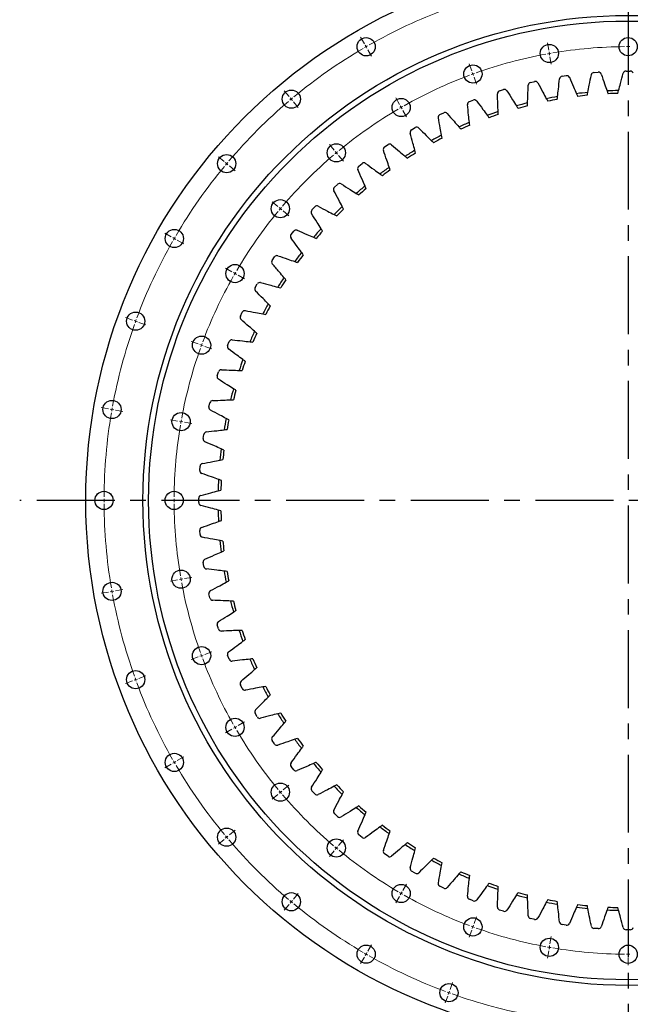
# Model space of a CAD drawing. Header units: millimetres. Extents: x 357 to 9064, y 12136 to 18804.
# Tile 2 of 16: x 1542 to 2413, y 12878 to 14283. Entities that reach past the tile are written whole.
import ezdxf

# ---------------------------------------------------------------- set-up
doc = ezdxf.new("R2010")
doc.units = ezdxf.units.MM
doc.header["$LTSCALE"] = 50
doc.linetypes.add('CENTER', pattern=[10.16, 6.35, -1.27, 1.27, -1.27])

msp = doc.modelspace()

# ---------------------------------------------------------------- linework, layer by layer
at = {"linetype": 'CENTER', "ltscale": 0.35}
for p, q in [((2410.1, 14478.9), (2410.1, 12715.5)), ((3278, 13597.2), (1542.3, 13597.2))]:
    msp.add_line(p, q, dxfattribs=at)
at = {"color": 0, "linetype": 'Continuous', "lineweight": 18}
for p, q in [((2410.1, 14249.7), (2410.1, 14260.2)), ((2033.9, 14248.9), (2028.6, 14258)), ((2036.4, 14244.5), (2035.1, 14246.7)), ((2296.8, 14239.8), (2295, 14250.1)), ((2410.1, 14244.7), (2410.1, 14247.2)), ((2036.4, 14244.5), (2037.6, 14242.4)), ((2038.9, 14240.2), (2044.1, 14231.1)), ((2297.7, 14234.9), (2297.3, 14237.3)), ((2297.7, 14234.9), (2298.1, 14232.4)), ((2410.1, 14244.7), (2410.1, 14242.2)), ((2410.1, 14239.7), (2410.1, 14229.2)), ((2187, 14210.3), (2183.4, 14220.2)), ((2298.6, 14229.9), (2300.4, 14219.6)), ((2188.7, 14205.6), (2187.8, 14208)), ((2188.7, 14205.6), (2189.5, 14203.3)), ((2190.4, 14200.9), (2194, 14191.1)), ((1926.5, 14173.6), (1919.7, 14181.7)), ((1929.7, 14169.8), (1928.1, 14171.7)), ((1929.7, 14169.8), (1931.3, 14167.9)), ((1932.9, 14166), (1939.6, 14157.9)), ((2083.9, 14162.3), (2078.6, 14171.4)), ((2086.4, 14157.9), (2085.1, 14160.1)), ((2086.4, 14157.9), (2087.6, 14155.8)), ((2088.9, 14153.6), (2094.1, 14144.5)), ((1990.7, 14097), (1984, 14105.1)), ((1993.9, 14093.2), (1992.3, 14095.1)), ((1993.9, 14093.2), (1995.6, 14091.3)), ((1833.7, 14080.9), (1825.7, 14087.6)), ((1837.5, 14077.7), (1835.6, 14079.3)), ((1837.5, 14077.7), (1839.4, 14076.1)), ((1997.2, 14089.4), (2003.9, 14081.3)), ((1841.4, 14074.5), (1849.4, 14067.7)), ((1910.3, 14016.6), (1902.3, 14023.4)), ((1914.1, 14013.4), (1912.2, 14015)), ((1914.1, 14013.4), (1916, 14011.8)), ((1918, 14010.2), (1926, 14003.4)), ((1758.5, 13973.4), (1749.4, 13978.7)), ((1762.8, 13970.9), (1760.6, 13972.2)), ((1762.8, 13970.9), (1765, 13969.7)), ((1767.1, 13968.4), (1776.2, 13963.2)), ((1845.1, 13923.4), (1836, 13928.7)), ((1849.4, 13920.9), (1847.2, 13922.2)), ((1849.4, 13920.9), (1851.6, 13919.7)), ((1853.7, 13918.4), (1862.8, 13913.2)), ((1703, 13854.6), (1693.2, 13858.2)), ((1707.7, 13852.9), (1705.4, 13853.7)), ((1707.7, 13852.9), (1710.1, 13852)), ((1712.4, 13851.1), (1722.3, 13847.6)), ((1797, 13820.4), (1787.1, 13824)), ((1801.7, 13818.7), (1799.3, 13819.5)), ((1801.7, 13818.7), (1804, 13817.8)), ((1806.4, 13816.9), (1816.3, 13813.3)), ((1669.1, 13727.9), (1658.7, 13729.7)), ((1674, 13727), (1671.5, 13727.4)), ((1674, 13727), (1676.5, 13726.6)), ((1678.9, 13726.1), (1689.3, 13724.3)), ((1767.6, 13710.5), (1757.2, 13712.3)), ((1772.5, 13709.6), (1770, 13710.1)), ((1772.5, 13709.6), (1774.9, 13709.2)), ((1777.4, 13708.8), (1787.8, 13706.9)), ((1657.6, 13597.2), (1647.1, 13597.2)), ((1662.6, 13597.2), (1660.1, 13597.2)), ((1662.6, 13597.2), (1665.1, 13597.2)), ((1667.6, 13597.2), (1678.1, 13597.2)), ((1757.6, 13597.2), (1747.1, 13597.2)), ((1762.6, 13597.2), (1760.1, 13597.2)), ((1762.6, 13597.2), (1765.1, 13597.2)), ((1767.6, 13597.2), (1778.1, 13597.2)), ((1777.4, 13485.6), (1787.8, 13487.4)), ((1767.6, 13483.9), (1757.2, 13482.1)), ((1772.5, 13484.8), (1770, 13484.3)), ((1772.5, 13484.8), (1774.9, 13485.2)), ((1669.1, 13466.5), (1658.7, 13464.7)), ((1674, 13467.4), (1671.5, 13467)), ((1674, 13467.4), (1676.5, 13467.8)), ((1678.9, 13468.3), (1689.3, 13470.1)), ((1801.7, 13375.7), (1799.3, 13374.9)), ((1801.7, 13375.7), (1804, 13376.6)), ((1806.4, 13377.4), (1816.3, 13381)), ((1797, 13374), (1787.1, 13370.4)), ((1712.4, 13343.2), (1722.3, 13346.8)), ((1703, 13339.8), (1693.2, 13336.2)), ((1707.7, 13341.5), (1705.4, 13340.7)), ((1707.7, 13341.5), (1710.1, 13342.4)), ((1853.7, 13275.9), (1862.8, 13281.2)), ((1845.1, 13270.9), (1836, 13265.7)), ((1849.4, 13273.4), (1847.2, 13272.2)), ((1849.4, 13273.4), (1851.6, 13274.7)), ((1758.5, 13220.9), (1749.4, 13215.7)), ((1762.8, 13223.4), (1760.6, 13222.2)), ((1762.8, 13223.4), (1765, 13224.7)), ((1767.1, 13225.9), (1776.2, 13231.2)), ((1910.3, 13177.8), (1902.3, 13171)), ((1914.1, 13181), (1912.2, 13179.4)), ((1914.1, 13181), (1916, 13182.6)), ((1918, 13184.2), (1926, 13191)), ((1841.4, 13119.9), (1849.4, 13126.7)), ((1833.7, 13113.5), (1825.7, 13106.7)), ((1837.5, 13116.7), (1835.6, 13115.1)), ((1837.5, 13116.7), (1839.4, 13118.3)), ((1997.2, 13105), (2003.9, 13113.1)), ((1990.7, 13097.3), (1984, 13089.3)), ((1993.9, 13101.2), (1992.3, 13099.3)), ((1993.9, 13101.2), (1995.6, 13103.1)), ((2086.4, 13036.4), (2087.6, 13038.6)), ((2088.9, 13040.8), (2094.1, 13049.9)), ((1929.7, 13024.6), (1928.1, 13022.7)), ((1929.7, 13024.6), (1931.3, 13026.5)), ((1932.9, 13028.4), (1939.6, 13036.4)), ((2083.9, 13032.1), (2078.6, 13023)), ((2086.4, 13036.4), (2085.1, 13034.3)), ((1926.5, 13020.7), (1919.7, 13012.7)), ((2190.4, 12993.4), (2194, 13003.3)), ((2187, 12984), (2183.4, 12974.2)), ((2188.7, 12988.7), (2187.8, 12986.4)), ((2188.7, 12988.7), (2189.5, 12991.1)), ((2298.6, 12964.5), (2300.4, 12974.8)), ((2038.9, 12954.2), (2044.1, 12963.3)), ((2296.8, 12954.6), (2295, 12944.3)), ((2297.7, 12959.5), (2297.3, 12957.1)), ((2297.7, 12959.5), (2298.1, 12962)), ((2410.1, 12954.7), (2410.1, 12965.2)), ((2033.9, 12945.5), (2028.6, 12936.4)), ((2036.4, 12949.8), (2035.1, 12947.7)), ((2036.4, 12949.8), (2037.6, 12952)), ((2410.1, 12949.7), (2410.1, 12952.2)), ((2410.1, 12949.7), (2410.1, 12947.2)), ((2410.1, 12944.7), (2410.1, 12934.2)), ((2154.5, 12894.8), (2155.3, 12897.1)), ((2156.2, 12899.5), (2159.8, 12909.3)), ((2152.8, 12890.1), (2149.2, 12880.2)), ((2154.5, 12894.8), (2153.6, 12892.4))]:
    msp.add_line(p, q, dxfattribs=at)
at = {"color": 7, "linetype": 'Continuous', "lineweight": 25}
for p, q in [((2315.9, 14202.4), (2321.8, 14203.3)), ((2361.4, 14207.8), (2367.4, 14208.2)), ((2407.1, 14209.7), (2413.2, 14209.7)), ((2270.9, 14193.7), (2276.8, 14195)), ((2226.7, 14181.6), (2232.5, 14183.4)), ((2183.6, 14166.2), (2189.2, 14168.5)), ((2141.7, 14147.7), (2147.1, 14150.3)), ((2101.3, 14126.1), (2106.5, 14129.1)), ((2062.6, 14101.6), (2067.6, 14105)), ((2025.9, 14074.2), (2030.6, 14077.9)), ((1991.3, 14044.1), (1995.8, 14048.2)), ((1959.1, 14011.6), (1963.2, 14016)), ((1929.4, 13976.7), (1933.2, 13981.4)), ((1902.4, 13939.7), (1905.8, 13944.7)), ((1878.2, 13900.8), (1881.2, 13906.1)), ((1857, 13860.2), (1859.6, 13865.7)), ((1838.9, 13818.2), (1841.1, 13823.8)), ((1824, 13774.8), (1825.8, 13780.6)), ((1812.3, 13730.5), (1813.7, 13736.4)), ((1804, 13685.5), (1804.9, 13691.5)), ((1799.1, 13640), (1799.6, 13646)), ((1797.6, 13594.2), (1797.6, 13600.2)), ((1799.6, 13548.4), (1799.1, 13554.4)), ((1804.9, 13502.9), (1804, 13508.9)), ((1813.7, 13458), (1812.3, 13463.8)), ((1825.8, 13413.8), (1824, 13419.5)), ((1841.1, 13370.6), (1838.9, 13376.2)), ((1859.6, 13328.7), (1857, 13334.2)), ((1881.2, 13288.3), (1878.2, 13293.6)), ((1905.8, 13249.7), (1902.4, 13254.7)), ((1933.2, 13212.9), (1929.4, 13217.7)), ((1963.2, 13178.4), (1959.1, 13182.8)), ((1995.8, 13146.1), (1991.3, 13150.3)), ((2030.6, 13116.4), (2025.9, 13120.2)), ((2067.6, 13089.4), (2062.6, 13092.8)), ((2106.5, 13065.2), (2101.3, 13068.3)), ((2147.1, 13044), (2141.7, 13046.7)), ((2189.2, 13025.9), (2183.6, 13028.1)), ((2232.5, 13011), (2226.7, 13012.8)), ((2276.8, 12999.4), (2270.9, 13000.7)), ((2321.8, 12991.1), (2315.9, 12992)), ((2367.4, 12986.2), (2361.4, 12986.6)), ((2413.2, 12984.7), (2407.1, 12984.7))]:
    msp.add_line(p, q, dxfattribs=at)
for centre, radius in [((2410.1, 13597.2), 773.5), ((2410.1, 13597.2), 692), ((2410.1, 13597.2), 684), ((2036.4, 14244.5), 13), ((2297.7, 14234.9), 13), ((2410.1, 14244.7), 13), ((2188.7, 14205.6), 13), ((1929.7, 14169.8), 13), ((2086.4, 14157.9), 13), ((1993.9, 14093.2), 13), ((1837.5, 14077.7), 13), ((1914.1, 14013.4), 13), ((1762.8, 13970.9), 13), ((1849.4, 13920.9), 13), ((1707.7, 13852.9), 13), ((1801.7, 13818.7), 13), ((1674, 13727), 13), ((1772.5, 13709.6), 13), ((1662.6, 13597.2), 13), ((1762.6, 13597.2), 13), ((1772.5, 13484.8), 13), ((1674, 13467.4), 13), ((1801.7, 13375.7), 13), ((1707.7, 13341.5), 13), ((1849.4, 13273.4), 13), ((1762.8, 13223.4), 13), ((1914.1, 13181), 13), ((1837.5, 13116.7), 13), ((1993.9, 13101.2), 13), ((1929.7, 13024.6), 13), ((2086.4, 13036.4), 13), ((2188.7, 12988.7), 13), ((2297.7, 12959.5), 13), ((2036.4, 12949.8), 13), ((2410.1, 12949.7), 13), ((2154.5, 12894.8), 13)]:
    msp.add_circle(centre, radius, dxfattribs=at)
at = {"color": 0, "linetype": 'Continuous', "lineweight": 18}
for radius, start, end in [(747.5, 110.3832, 119.6168), (747.5, 119.8084, 120), (747.5, 120.3832, 129.6168), (747.5, 120, 120.1916), (647.5, 100.4424, 109.5576), (647.5, 100, 100.2212), (647.5, 99.7788, 100), (647.5, 90.4424, 99.5576), (647.5, 90, 90.2212), (647.5, 89.7788, 90), (647.5, 110.4424, 119.5576), (647.5, 110, 110.2212), (647.5, 109.7788, 110), (747.5, 130.3832, 139.6168), (747.5, 130, 130.1916), (747.5, 129.8084, 130), (647.5, 120.4424, 129.5576), (647.5, 120, 120.2212), (647.5, 119.7788, 120), (647.5, 130, 130.2212), (647.5, 129.7788, 130), (747.5, 140, 140.1916), (747.5, 139.8084, 140), (647.5, 130.4424, 139.5576), (747.5, 140.3832, 149.6168), (647.5, 140.4424, 149.5576), (647.5, 140, 140.2212), (647.5, 139.7788, 140), (747.5, 150.3832, 159.6168), (747.5, 150, 150.1916), (747.5, 149.8084, 150), (647.5, 149.7788, 150), (647.5, 150.4424, 159.5576), (647.5, 150, 150.2212), (747.5, 160, 160.1916), (747.5, 159.8084, 160), (747.5, 160.3832, 169.6168), (647.5, 160.4424, 169.5576), (647.5, 160, 160.2212), (647.5, 159.7788, 160), (747.5, 170, 170.1916), (747.5, 169.8084, 170), (747.5, 170.3832, 179.6168), (647.5, 169.7788, 170), (647.5, 170.4424, 179.5576), (647.5, 170, 170.2212), (747.5, 179.8084, 180), (647.5, 179.7788, 180), (747.5, 180, 180.1916), (747.5, 180.3832, 189.6168), (647.5, 180, 180.2212), (647.5, 180.4424, 189.5576), (647.5, 189.7788, 190), (647.5, 190, 190.2212), (647.5, 190.4424, 199.5576), (747.5, 189.8084, 190), (747.5, 190, 190.1916), (747.5, 190.3832, 199.6168), (647.5, 199.7788, 200), (647.5, 200, 200.2212), (647.5, 200.4424, 209.5576), (747.5, 199.8084, 200), (747.5, 200, 200.1916), (747.5, 200.3832, 209.6168), (647.5, 209.7788, 210), (647.5, 210, 210.2212), (647.5, 210.4424, 219.5576), (747.5, 209.8084, 210), (747.5, 210, 210.1916), (747.5, 210.3832, 219.6168), (647.5, 219.7788, 220), (647.5, 220, 220.2212), (647.5, 220.4424, 229.5576), (747.5, 219.8084, 220), (747.5, 220, 220.1916), (747.5, 220.3832, 229.6168), (647.5, 229.7788, 230), (647.5, 230, 230.2212), (647.5, 230.4424, 239.5576), (647.5, 239.7788, 240), (747.5, 229.8084, 230), (747.5, 230, 230.1916), (647.5, 240, 240.2212), (647.5, 240.4424, 249.5576), (747.5, 230.3832, 239.6168), (647.5, 249.7788, 250), (647.5, 250, 250.2212), (647.5, 250.4424, 259.5576), (647.5, 259.7788, 260), (647.5, 260, 260.2212), (647.5, 260.4424, 269.5576), (747.5, 239.8084, 240), (747.5, 240, 240.1916), (747.5, 240.3832, 249.6168), (647.5, 269.7788, 270), (647.5, 270, 270.2212), (747.5, 249.8084, 250), (747.5, 250, 250.1916), (747.5, 250.3832, 259.6168)]:
    msp.add_arc((2410.1, 13597.2), radius, start, end, dxfattribs=at)
at = {"color": 7, "linetype": 'Continuous', "lineweight": 25}
for centre, radius, start, end in [((2322.5, 14199.1), 4.2, 24.0912, 98.5714), ((2361.7, 14203.6), 4.2, 94.2857, 168.7659), ((2367.7, 14204), 4.2, 19.8055, 94.2857), ((2407.1, 14205.5), 4.2, 90, 164.4802), ((2413.2, 14205.5), 4.2, 15.5198, 90), ((2271.8, 14189.6), 4.2, 102.8571, 177.3374), ((2277.7, 14190.9), 4.2, 28.3769, 102.8571), ((2316.5, 14198.2), 4.2, 98.5714, 173.0516), ((2228, 14177.6), 4.2, 107.1429, 181.6231), ((2233.7, 14179.4), 4.2, 32.6626, 107.1429), ((2410.1, 13597.2), 585, 95.6302, 97.2269), ((2410.1, 13597.2), 581, 95.7506, 97.1065), ((2410.1, 13597.2), 585, 91.3445, 92.9412), ((2410.1, 13597.2), 581, 91.4649, 92.8208), ((2185.1, 14162.3), 4.2, 111.4286, 185.9088), ((2190.7, 14164.5), 4.2, 36.9484, 111.4286), ((2410.1, 13597.2), 585, 104.2017, 105.7983), ((2410.1, 13597.2), 585, 99.916, 101.5126), ((2410.1, 13597.2), 581, 100.0363, 101.3922), ((2143.5, 14143.9), 4.2, 115.7143, 190.1945), ((2148.9, 14146.6), 4.2, 41.2341, 115.7143), ((2410.1, 13597.2), 585, 108.4874, 110.084), ((2410.1, 13597.2), 581, 108.6078, 109.9637), ((2410.1, 13597.2), 581, 104.3221, 105.6779), ((2410.1, 13597.2), 585, 112.7731, 114.3698), ((2103.4, 14122.5), 4.2, 120, 194.4802), ((2108.6, 14125.5), 4.2, 45.5198, 120), ((2410.1, 13597.2), 581, 112.8935, 114.2494), ((2070, 14101.5), 4.2, 49.8055, 124.2857), ((2410.1, 13597.2), 585, 117.0588, 118.6555), ((2410.1, 13597.2), 581, 117.1792, 118.5351), ((2065, 14098.1), 4.2, 124.2857, 198.7659), ((2410.1, 13597.2), 585, 121.3445, 122.9412), ((2410.1, 13597.2), 581, 121.4649, 122.8208), ((2033.2, 14074.7), 4.2, 54.0912, 128.5714), ((2028.5, 14070.9), 4.2, 128.5714, 203.0516), ((2410.1, 13597.2), 585, 125.6302, 127.2269), ((2410.1, 13597.2), 581, 125.7506, 127.1065), ((1998.6, 14045.2), 4.2, 58.3769, 132.8571), ((1994.2, 14041.1), 4.2, 132.8571, 207.3374), ((2410.1, 13597.2), 585, 129.916, 131.5126), ((2410.1, 13597.2), 581, 130.0363, 131.3922), ((1962.2, 14008.7), 4.2, 137.1429, 211.6231), ((1966.3, 14013.2), 4.2, 62.6626, 137.1429), ((2410.1, 13597.2), 585, 134.2017, 135.7983), ((2410.1, 13597.2), 581, 134.3221, 135.6779), ((1936.4, 13978.8), 4.2, 66.9484, 141.4286), ((2410.1, 13597.2), 585, 138.4874, 140.084), ((2410.1, 13597.2), 581, 138.6078, 139.9637), ((1932.7, 13974.1), 4.2, 141.4286, 215.9088), ((2410.1, 13597.2), 585, 142.7731, 144.3698), ((1905.8, 13937.4), 4.2, 145.7143, 220.1945), ((1909.2, 13942.4), 4.2, 71.2341, 145.7143), ((2410.1, 13597.2), 581, 142.8935, 144.2494), ((1884.9, 13904), 4.2, 75.5198, 150), ((2410.1, 13597.2), 585, 147.0588, 148.6555), ((2410.1, 13597.2), 581, 147.1792, 148.5351), ((1881.8, 13898.7), 4.2, 150, 224.4802), ((1863.4, 13863.8), 4.2, 79.8055, 154.2857), ((2410.1, 13597.2), 585, 151.3445, 152.9412), ((2410.1, 13597.2), 581, 151.4649, 152.8208), ((1860.8, 13858.4), 4.2, 154.2857, 228.7659), ((2410.1, 13597.2), 585, 155.6302, 157.2269), ((1845, 13822.2), 4.2, 84.0912, 158.5714), ((2410.1, 13597.2), 581, 155.7506, 157.1065), ((1842.8, 13816.6), 4.2, 158.5714, 233.0516), ((2410.1, 13597.2), 585, 159.916, 161.5126), ((1829.8, 13779.4), 4.2, 88.3769, 162.8571), ((2410.1, 13597.2), 581, 160.0363, 161.3922), ((1828, 13773.6), 4.2, 162.8571, 237.3374), ((2410.1, 13597.2), 585, 164.2017, 165.7983), ((2410.1, 13597.2), 581, 164.3221, 165.6779), ((1817.8, 13735.5), 4.2, 92.6626, 167.1429), ((1816.4, 13729.6), 4.2, 167.1429, 241.6231), ((2410.1, 13597.2), 585, 168.4874, 170.084), ((2410.1, 13597.2), 581, 168.6078, 169.9637), ((1808.2, 13684.9), 4.2, 171.4286, 245.9088), ((1809.1, 13690.8), 4.2, 96.9484, 171.4286), ((2410.1, 13597.2), 585, 172.7731, 174.3698), ((2410.1, 13597.2), 581, 172.8935, 174.2494), ((1803.8, 13645.7), 4.2, 101.2341, 175.7143), ((1803.3, 13639.6), 4.2, 175.7143, 250.1945), ((2410.1, 13597.2), 585, 177.0588, 178.6555), ((2410.1, 13597.2), 581, 177.1792, 178.5351), ((1801.8, 13600.2), 4.2, 105.5198, 180), ((1801.8, 13594.2), 4.2, 180, 254.4802), ((2410.1, 13597.2), 585, 181.3445, 182.9412), ((2410.1, 13597.2), 581, 181.4649, 182.8208), ((1803.3, 13554.7), 4.2, 109.8055, 184.2857), ((1803.8, 13548.7), 4.2, 184.2857, 258.7659), ((2410.1, 13597.2), 585, 185.6302, 187.2269), ((2410.1, 13597.2), 581, 185.7506, 187.1065), ((1808.2, 13509.5), 4.2, 114.0912, 188.5714), ((1809.1, 13503.5), 4.2, 188.5714, 263.0516), ((2410.1, 13597.2), 585, 189.916, 191.5126), ((2410.1, 13597.2), 581, 190.0363, 191.3922), ((1816.4, 13464.8), 4.2, 118.3769, 192.8571), ((1817.8, 13458.9), 4.2, 192.8571, 267.3374), ((2410.1, 13597.2), 585, 194.2017, 195.7983), ((2410.1, 13597.2), 581, 194.3221, 195.6779), ((1828, 13420.8), 4.2, 122.6626, 197.1429), ((1829.8, 13415), 4.2, 197.1429, 271.6231), ((2410.1, 13597.2), 585, 198.4874, 200.084), ((2410.1, 13597.2), 581, 198.6078, 199.9637), ((1842.8, 13377.8), 4.2, 126.9484, 201.4286), ((1845, 13372.1), 4.2, 201.4286, 275.9088), ((2410.1, 13597.2), 585, 202.7731, 204.3698), ((2410.1, 13597.2), 581, 202.8935, 204.2494), ((1860.8, 13336), 4.2, 131.2341, 205.7143), ((1863.4, 13330.5), 4.2, 205.7143, 280.1945), ((2410.1, 13597.2), 585, 207.0588, 208.6555), ((2410.1, 13597.2), 581, 207.1792, 208.5351), ((1881.8, 13295.7), 4.2, 135.5198, 210), ((2410.1, 13597.2), 585, 211.3445, 212.9412), ((2410.1, 13597.2), 581, 211.4649, 212.8208), ((1884.9, 13290.4), 4.2, 210, 284.4802), ((1905.8, 13257), 4.2, 139.8055, 214.2857), ((1909.2, 13252), 4.2, 214.2857, 288.7659), ((2410.1, 13597.2), 585, 215.6302, 217.2269), ((2410.1, 13597.2), 581, 215.7506, 217.1065), ((1932.7, 13220.3), 4.2, 144.0912, 218.5714), ((2410.1, 13597.2), 585, 219.916, 221.5126), ((2410.1, 13597.2), 581, 220.0363, 221.3922), ((1936.4, 13215.6), 4.2, 218.5714, 293.0516), ((1962.2, 13185.7), 4.2, 148.3769, 222.8571), ((1966.3, 13181.2), 4.2, 222.8571, 297.3374), ((2410.1, 13597.2), 585, 224.2017, 225.7983), ((2410.1, 13597.2), 581, 224.3221, 225.6779), ((1994.2, 13153.3), 4.2, 152.6626, 227.1429), ((2410.1, 13597.2), 585, 228.4874, 230.084), ((2410.1, 13597.2), 581, 228.6078, 229.9637), ((1998.6, 13149.2), 4.2, 227.1429, 301.6231), ((2028.5, 13123.5), 4.2, 156.9484, 231.4286), ((2410.1, 13597.2), 585, 232.7731, 234.3698), ((2410.1, 13597.2), 581, 232.8935, 234.2494), ((2033.2, 13119.7), 4.2, 231.4286, 305.9088), ((2410.1, 13597.2), 581, 237.1792, 238.5351), ((2065, 13096.3), 4.2, 161.2341, 235.7143), ((2410.1, 13597.2), 585, 237.0588, 238.6555), ((2070, 13092.9), 4.2, 235.7143, 310.1945), ((2410.1, 13597.2), 585, 241.3445, 242.9412), ((2410.1, 13597.2), 581, 241.4649, 242.8208), ((2103.4, 13071.9), 4.2, 165.5198, 240), ((2108.6, 13068.9), 4.2, 240, 314.4802), ((2410.1, 13597.2), 581, 245.7506, 247.1065), ((2143.5, 13050.4), 4.2, 169.8055, 244.2857), ((2410.1, 13597.2), 585, 245.6302, 247.2269), ((2148.9, 13047.8), 4.2, 244.2857, 318.7659), ((2410.1, 13597.2), 585, 249.916, 251.5126), ((2410.1, 13597.2), 581, 250.0363, 251.3922), ((2410.1, 13597.2), 581, 254.3221, 255.6779), ((2185.1, 13032), 4.2, 174.0912, 248.5714), ((2190.7, 13029.8), 4.2, 248.5714, 323.0516), ((2410.1, 13597.2), 585, 254.2017, 255.7983), ((2410.1, 13597.2), 585, 258.4874, 260.084), ((2410.1, 13597.2), 581, 258.6078, 259.9637), ((2228, 13016.8), 4.2, 178.3769, 252.8571), ((2233.7, 13015), 4.2, 252.8571, 327.3374), ((2410.1, 13597.2), 585, 262.7731, 264.3698), ((2410.1, 13597.2), 581, 262.8935, 264.2494), ((2410.1, 13597.2), 585, 267.0588, 268.6555), ((2410.1, 13597.2), 581, 267.1792, 268.5351), ((2271.8, 13004.8), 4.2, 182.6626, 257.1429), ((2277.7, 13003.5), 4.2, 257.1429, 331.6231), ((2316.5, 12996.1), 4.2, 186.9484, 261.4286), ((2322.5, 12995.2), 4.2, 261.4286, 335.9088), ((2361.7, 12990.8), 4.2, 191.2341, 265.7143), ((2367.7, 12990.4), 4.2, 265.7143, 340.1945), ((2407.1, 12988.9), 4.2, 195.5198, 270), ((2413.2, 12988.9), 4.2, 270, 344.4802)]:
    msp.add_arc(centre, radius, start, end, dxfattribs=at)
for points, knots in [([(2352.8, 14179.4), (2353.4, 14182.8), (2355, 14191.2), (2356.6, 14199.6), (2357.6, 14204.4)], [0.1292262, 0.1292262, 0.1292262, 0.1292262, 0.3809771, 0.7350381, 0.7350381, 0.7350381, 0.7350381]), ([(2371.7, 14205.4), (2373.3, 14200.9), (2376.1, 14192.7), (2379, 14184.7), (2380.1, 14181.4)], [0.0269161, 0.0269161, 0.0269161, 0.0269161, 0.3809771, 0.6327281, 0.6327281, 0.6327281, 0.6327281]), ([(2396.4, 14182), (2397.3, 14185.4), (2399.6, 14193.6), (2401.8, 14201.9), (2403.1, 14206.6)], [0.1292262, 0.1292262, 0.1292262, 0.1292262, 0.3809771, 0.7350381, 0.7350381, 0.7350381, 0.7350381]), ([(2266.6, 14164.3), (2266.8, 14167.8), (2267.1, 14176.3), (2267.4, 14184.9), (2267.6, 14189.8)], [0.1292262, 0.1292262, 0.1292262, 0.1292262, 0.3809771, 0.7350381, 0.7350381, 0.7350381, 0.7350381]), ([(2281.4, 14192.9), (2283.7, 14188.6), (2287.7, 14181), (2291.7, 14173.5), (2293.4, 14170.4)], [0.0269161, 0.0269161, 0.0269161, 0.0269161, 0.3809771, 0.6327281, 0.6327281, 0.6327281, 0.6327281]), ([(2309.4, 14173.5), (2309.8, 14176.9), (2310.8, 14185.4), (2311.7, 14193.9), (2312.3, 14198.8)], [0.1292262, 0.1292262, 0.1292262, 0.1292262, 0.3809771, 0.7350381, 0.7350381, 0.7350381, 0.7350381]), ([(2326.3, 14200.9), (2328.3, 14196.4), (2331.7, 14188.5), (2335.1, 14180.7), (2336.6, 14177.5)], [0.0269161, 0.0269161, 0.0269161, 0.0269161, 0.3809771, 0.6327281, 0.6327281, 0.6327281, 0.6327281]), ([(2224.6, 14152), (2224.5, 14155.5), (2224.2, 14164), (2223.9, 14172.6), (2223.8, 14177.5)], [0.1292262, 0.1292262, 0.1292262, 0.1292262, 0.3809771, 0.7350381, 0.7350381, 0.7350381, 0.7350381]), ([(2237.3, 14181.6), (2239.9, 14177.5), (2244.5, 14170.2), (2249, 14163), (2250.9, 14160.1)], [0.0269161, 0.0269161, 0.0269161, 0.0269161, 0.3809771, 0.6327281, 0.6327281, 0.6327281, 0.6327281]), ([(2183.7, 14136.6), (2183.3, 14140), (2182.4, 14148.5), (2181.4, 14157.1), (2180.9, 14161.9)], [0.1292262, 0.1292262, 0.1292262, 0.1292262, 0.3809771, 0.7350381, 0.7350381, 0.7350381, 0.7350381]), ([(2194.1, 14167.1), (2197, 14163.2), (2202.1, 14156.3), (2207.2, 14149.4), (2209.3, 14146.6)], [0.0269161, 0.0269161, 0.0269161, 0.0269161, 0.3809771, 0.6327281, 0.6327281, 0.6327281, 0.6327281]), ([(2152.1, 14149.3), (2155.3, 14145.7), (2160.9, 14139.2), (2166.5, 14132.7), (2168.8, 14130.1)], [0.0269161, 0.0269161, 0.0269161, 0.0269161, 0.3809771, 0.6327281, 0.6327281, 0.6327281, 0.6327281]), ([(2144, 14118.2), (2143.4, 14121.6), (2141.8, 14130), (2140.2, 14138.4), (2139.4, 14143.2)], [0.1292262, 0.1292262, 0.1292262, 0.1292262, 0.3809771, 0.7350381, 0.7350381, 0.7350381, 0.7350381]), ([(2105.8, 14096.8), (2105, 14100.2), (2102.8, 14108.4), (2100.5, 14116.7), (2099.3, 14121.4)], [0.1292262, 0.1292262, 0.1292262, 0.1292262, 0.3809771, 0.7350381, 0.7350381, 0.7350381, 0.7350381]), ([(2111.6, 14128.5), (2115, 14125.1), (2121.1, 14119), (2127.1, 14113), (2129.6, 14110.5)], [0.0269161, 0.0269161, 0.0269161, 0.0269161, 0.3809771, 0.6327281, 0.6327281, 0.6327281, 0.6327281]), ([(2069.4, 14072.7), (2068.2, 14076), (2065.4, 14084), (2062.6, 14092.1), (2061, 14096.7)], [0.1292262, 0.1292262, 0.1292262, 0.1292262, 0.3809771, 0.7350381, 0.7350381, 0.7350381, 0.7350381]), ([(2072.7, 14104.7), (2076.4, 14101.6), (2082.9, 14095.9), (2089.4, 14090.4), (2092, 14088.1)], [0.0269161, 0.0269161, 0.0269161, 0.0269161, 0.3809771, 0.6327281, 0.6327281, 0.6327281, 0.6327281]), ([(2035.7, 14078.1), (2039.6, 14075.2), (2046.6, 14070.1), (2053.4, 14065), (2056.2, 14063)], [0.0269161, 0.0269161, 0.0269161, 0.0269161, 0.3809771, 0.6327281, 0.6327281, 0.6327281, 0.6327281]), ([(2034.8, 14045.9), (2033.4, 14049.1), (2030, 14056.9), (2026.6, 14064.8), (2024.7, 14069.3)], [0.1292262, 0.1292262, 0.1292262, 0.1292262, 0.3809771, 0.7350381, 0.7350381, 0.7350381, 0.7350381]), ([(2000.8, 14048.7), (2005, 14046.2), (2012.2, 14041.6), (2019.5, 14037.1), (2022.4, 14035.2)], [0.0269161, 0.0269161, 0.0269161, 0.0269161, 0.3809771, 0.6327281, 0.6327281, 0.6327281, 0.6327281]), ([(2002.3, 14016.6), (2000.7, 14019.7), (1996.7, 14027.2), (1992.7, 14034.8), (1990.5, 14039.1)], [0.1292262, 0.1292262, 0.1292262, 0.1292262, 0.3809771, 0.7350381, 0.7350381, 0.7350381, 0.7350381]), ([(1972.1, 13984.9), (1970.3, 13987.9), (1965.7, 13995.1), (1961.1, 14002.4), (1958.6, 14006.5)], [0.1292262, 0.1292262, 0.1292262, 0.1292262, 0.3809771, 0.7350381, 0.7350381, 0.7350381, 0.7350381]), ([(1968.2, 14016.9), (1972.5, 14014.7), (1980.1, 14010.6), (1987.7, 14006.6), (1990.8, 14005)], [0.0269161, 0.0269161, 0.0269161, 0.0269161, 0.3809771, 0.6327281, 0.6327281, 0.6327281, 0.6327281]), ([(1938.1, 13982.7), (1942.6, 13980.8), (1950.4, 13977.3), (1958.3, 13973.9), (1961.5, 13972.6)], [0.0269161, 0.0269161, 0.0269161, 0.0269161, 0.3809771, 0.6327281, 0.6327281, 0.6327281, 0.6327281]), ([(1944.3, 13951.1), (1942.3, 13953.9), (1937.2, 13960.8), (1932.1, 13967.7), (1929.3, 13971.6)], [0.1292262, 0.1292262, 0.1292262, 0.1292262, 0.3809771, 0.7350381, 0.7350381, 0.7350381, 0.7350381]), ([(1910.6, 13946.3), (1915.2, 13944.8), (1923.3, 13941.9), (1931.4, 13939.1), (1934.7, 13938)], [0.0269161, 0.0269161, 0.0269161, 0.0269161, 0.3809771, 0.6327281, 0.6327281, 0.6327281, 0.6327281]), ([(1919.2, 13915.3), (1917, 13917.9), (1911.4, 13924.4), (1905.8, 13930.9), (1902.6, 13934.7)], [0.1292262, 0.1292262, 0.1292262, 0.1292262, 0.3809771, 0.7350381, 0.7350381, 0.7350381, 0.7350381]), ([(1896.8, 13877.7), (1894.4, 13880.2), (1888.3, 13886.2), (1882.2, 13892.3), (1878.8, 13895.8)], [0.1292262, 0.1292262, 0.1292262, 0.1292262, 0.3809771, 0.7350381, 0.7350381, 0.7350381, 0.7350381]), ([(1885.9, 13908), (1890.6, 13906.8), (1898.9, 13904.6), (1907.2, 13902.4), (1910.5, 13901.5)], [0.0269161, 0.0269161, 0.0269161, 0.0269161, 0.3809771, 0.6327281, 0.6327281, 0.6327281, 0.6327281]), ([(1864.1, 13868), (1868.9, 13867.1), (1877.4, 13865.5), (1885.8, 13863.9), (1889.2, 13863.3)], [0.0269161, 0.0269161, 0.0269161, 0.0269161, 0.3809771, 0.6327281, 0.6327281, 0.6327281, 0.6327281]), ([(1877.3, 13838.6), (1874.7, 13840.9), (1868.2, 13846.4), (1861.7, 13852), (1858, 13855.2)], [0.1292262, 0.1292262, 0.1292262, 0.1292262, 0.3809771, 0.7350381, 0.7350381, 0.7350381, 0.7350381]), ([(1845.4, 13826.4), (1850.3, 13825.9), (1858.8, 13824.9), (1867.3, 13824), (1870.8, 13823.6)], [0.0269161, 0.0269161, 0.0269161, 0.0269161, 0.3809771, 0.6327281, 0.6327281, 0.6327281, 0.6327281]), ([(1860.7, 13798.1), (1857.9, 13800.2), (1851.1, 13805.2), (1844.1, 13810.3), (1840.3, 13813.3)], [0.1292262, 0.1292262, 0.1292262, 0.1292262, 0.3809771, 0.7350381, 0.7350381, 0.7350381, 0.7350381]), ([(1829.9, 13783.6), (1834.7, 13783.4), (1843.3, 13783.1), (1851.9, 13782.8), (1855.3, 13782.7)], [0.0269161, 0.0269161, 0.0269161, 0.0269161, 0.3809771, 0.6327281, 0.6327281, 0.6327281, 0.6327281]), ([(1847.2, 13756.5), (1844.3, 13758.3), (1837.1, 13762.9), (1829.8, 13767.4), (1825.7, 13770.1)], [0.1292262, 0.1292262, 0.1292262, 0.1292262, 0.3809771, 0.7350381, 0.7350381, 0.7350381, 0.7350381]), ([(1817.6, 13739.7), (1822.4, 13739.9), (1831, 13740.2), (1839.6, 13740.6), (1843, 13740.7)], [0.0269161, 0.0269161, 0.0269161, 0.0269161, 0.3809771, 0.6327281, 0.6327281, 0.6327281, 0.6327281]), ([(1836.9, 13713.9), (1833.9, 13715.6), (1826.3, 13719.6), (1818.7, 13723.6), (1814.4, 13725.9)], [0.1292262, 0.1292262, 0.1292262, 0.1292262, 0.3809771, 0.7350381, 0.7350381, 0.7350381, 0.7350381]), ([(1808.6, 13695), (1813.4, 13695.6), (1822, 13696.6), (1830.4, 13697.5), (1833.9, 13697.9)], [0.0269161, 0.0269161, 0.0269161, 0.0269161, 0.3809771, 0.6327281, 0.6327281, 0.6327281, 0.6327281]), ([(1829.8, 13670.8), (1826.6, 13672.2), (1818.8, 13675.6), (1810.9, 13679.1), (1806.5, 13681)], [0.1292262, 0.1292262, 0.1292262, 0.1292262, 0.3809771, 0.7350381, 0.7350381, 0.7350381, 0.7350381]), ([(1803, 13649.8), (1807.7, 13650.7), (1816.2, 13652.3), (1824.6, 13653.9), (1828, 13654.6)], [0.0269161, 0.0269161, 0.0269161, 0.0269161, 0.3809771, 0.6327281, 0.6327281, 0.6327281, 0.6327281]), ([(1825.9, 13627.2), (1822.7, 13628.4), (1814.6, 13631.2), (1806.5, 13634), (1801.9, 13635.7)], [0.1292262, 0.1292262, 0.1292262, 0.1292262, 0.3809771, 0.7350381, 0.7350381, 0.7350381, 0.7350381]), ([(1800.7, 13604.3), (1805.4, 13605.6), (1813.7, 13607.8), (1822, 13610), (1825.3, 13610.9)], [0.0269161, 0.0269161, 0.0269161, 0.0269161, 0.3809771, 0.6327281, 0.6327281, 0.6327281, 0.6327281]), ([(1825.3, 13583.5), (1822, 13584.4), (1813.7, 13586.6), (1805.4, 13588.8), (1800.7, 13590.1)], [0.1292262, 0.1292262, 0.1292262, 0.1292262, 0.3809771, 0.7350381, 0.7350381, 0.7350381, 0.7350381]), ([(1801.9, 13558.7), (1806.5, 13560.3), (1814.6, 13563.2), (1822.7, 13566), (1825.9, 13567.2)], [0.0269161, 0.0269161, 0.0269161, 0.0269161, 0.3809771, 0.6327281, 0.6327281, 0.6327281, 0.6327281]), ([(1828, 13539.8), (1824.6, 13540.5), (1816.2, 13542.1), (1807.7, 13543.7), (1803, 13544.6)], [0.1292262, 0.1292262, 0.1292262, 0.1292262, 0.3809771, 0.7350381, 0.7350381, 0.7350381, 0.7350381]), ([(1806.5, 13513.4), (1810.9, 13515.3), (1818.8, 13518.8), (1826.6, 13522.2), (1829.8, 13523.6)], [0.0269161, 0.0269161, 0.0269161, 0.0269161, 0.3809771, 0.6327281, 0.6327281, 0.6327281, 0.6327281]), ([(1833.9, 13496.5), (1830.4, 13496.9), (1822, 13497.8), (1813.4, 13498.8), (1808.6, 13499.4)], [0.1292262, 0.1292262, 0.1292262, 0.1292262, 0.3809771, 0.7350381, 0.7350381, 0.7350381, 0.7350381]), ([(1814.4, 13468.5), (1818.7, 13470.8), (1826.3, 13474.8), (1833.9, 13478.8), (1836.9, 13480.4)], [0.0269161, 0.0269161, 0.0269161, 0.0269161, 0.3809771, 0.6327281, 0.6327281, 0.6327281, 0.6327281]), ([(1843, 13453.7), (1839.6, 13453.8), (1831, 13454.2), (1822.4, 13454.5), (1817.6, 13454.7)], [0.1292262, 0.1292262, 0.1292262, 0.1292262, 0.3809771, 0.7350381, 0.7350381, 0.7350381, 0.7350381]), ([(1825.7, 13424.3), (1829.8, 13426.9), (1837.1, 13431.5), (1844.3, 13436.1), (1847.2, 13437.9)], [0.0269161, 0.0269161, 0.0269161, 0.0269161, 0.3809771, 0.6327281, 0.6327281, 0.6327281, 0.6327281]), ([(1855.3, 13411.7), (1851.9, 13411.6), (1843.3, 13411.3), (1834.7, 13410.9), (1829.9, 13410.8)], [0.1292262, 0.1292262, 0.1292262, 0.1292262, 0.3809771, 0.7350381, 0.7350381, 0.7350381, 0.7350381]), ([(1840.3, 13381.1), (1844.1, 13384), (1851.1, 13389.1), (1857.9, 13394.2), (1860.7, 13396.3)], [0.0269161, 0.0269161, 0.0269161, 0.0269161, 0.3809771, 0.6327281, 0.6327281, 0.6327281, 0.6327281]), ([(1870.8, 13370.7), (1867.3, 13370.4), (1858.8, 13369.4), (1850.3, 13368.5), (1845.4, 13368)], [0.1292262, 0.1292262, 0.1292262, 0.1292262, 0.3809771, 0.7350381, 0.7350381, 0.7350381, 0.7350381]), ([(1858, 13339.1), (1861.7, 13342.3), (1868.2, 13347.9), (1874.7, 13353.5), (1877.3, 13355.8)], [0.0269161, 0.0269161, 0.0269161, 0.0269161, 0.3809771, 0.6327281, 0.6327281, 0.6327281, 0.6327281]), ([(1889.2, 13331.1), (1885.8, 13330.5), (1877.4, 13328.9), (1868.9, 13327.3), (1864.1, 13326.4)], [0.1292262, 0.1292262, 0.1292262, 0.1292262, 0.3809771, 0.7350381, 0.7350381, 0.7350381, 0.7350381]), ([(1878.8, 13298.6), (1882.2, 13302.1), (1888.3, 13308.1), (1894.4, 13314.2), (1896.8, 13316.7)], [0.0269161, 0.0269161, 0.0269161, 0.0269161, 0.3809771, 0.6327281, 0.6327281, 0.6327281, 0.6327281]), ([(1910.5, 13292.9), (1907.2, 13292), (1898.9, 13289.8), (1890.6, 13287.6), (1885.9, 13286.4)], [0.1292262, 0.1292262, 0.1292262, 0.1292262, 0.3809771, 0.7350381, 0.7350381, 0.7350381, 0.7350381]), ([(1902.6, 13259.7), (1905.8, 13263.4), (1911.4, 13270), (1917, 13276.4), (1919.2, 13279.1)], [0.0269161, 0.0269161, 0.0269161, 0.0269161, 0.3809771, 0.6327281, 0.6327281, 0.6327281, 0.6327281]), ([(1934.7, 13256.4), (1931.4, 13255.3), (1923.3, 13252.5), (1915.2, 13249.6), (1910.6, 13248.1)], [0.1292262, 0.1292262, 0.1292262, 0.1292262, 0.3809771, 0.7350381, 0.7350381, 0.7350381, 0.7350381]), ([(1929.3, 13222.7), (1932.1, 13226.7), (1937.2, 13233.6), (1942.3, 13240.5), (1944.3, 13243.3)], [0.0269161, 0.0269161, 0.0269161, 0.0269161, 0.3809771, 0.6327281, 0.6327281, 0.6327281, 0.6327281]), ([(1961.5, 13221.8), (1958.3, 13220.5), (1950.4, 13217), (1942.6, 13213.6), (1938.1, 13211.7)], [0.1292262, 0.1292262, 0.1292262, 0.1292262, 0.3809771, 0.7350381, 0.7350381, 0.7350381, 0.7350381]), ([(1958.6, 13187.9), (1961.1, 13192), (1965.7, 13199.3), (1970.3, 13206.5), (1972.1, 13209.5)], [0.0269161, 0.0269161, 0.0269161, 0.0269161, 0.3809771, 0.6327281, 0.6327281, 0.6327281, 0.6327281]), ([(1990.8, 13189.3), (1987.7, 13187.7), (1980.1, 13183.8), (1972.5, 13179.7), (1968.2, 13177.5)], [0.1292262, 0.1292262, 0.1292262, 0.1292262, 0.3809771, 0.7350381, 0.7350381, 0.7350381, 0.7350381]), ([(1990.5, 13155.3), (1992.7, 13159.6), (1996.7, 13167.2), (2000.7, 13174.7), (2002.3, 13177.8)], [0.0269161, 0.0269161, 0.0269161, 0.0269161, 0.3809771, 0.6327281, 0.6327281, 0.6327281, 0.6327281]), ([(2022.4, 13159.1), (2019.5, 13157.3), (2012.2, 13152.8), (2005, 13148.2), (2000.8, 13145.6)], [0.1292262, 0.1292262, 0.1292262, 0.1292262, 0.3809771, 0.7350381, 0.7350381, 0.7350381, 0.7350381]), ([(2024.7, 13125.1), (2026.6, 13129.6), (2030, 13137.5), (2033.4, 13145.3), (2034.8, 13148.5)], [0.0269161, 0.0269161, 0.0269161, 0.0269161, 0.3809771, 0.6327281, 0.6327281, 0.6327281, 0.6327281]), ([(2056.2, 13131.4), (2053.4, 13129.4), (2046.6, 13124.3), (2039.6, 13119.2), (2035.7, 13116.3)], [0.1292262, 0.1292262, 0.1292262, 0.1292262, 0.3809771, 0.7350381, 0.7350381, 0.7350381, 0.7350381]), ([(2061, 13097.6), (2062.6, 13102.2), (2065.4, 13110.4), (2068.2, 13118.4), (2069.4, 13121.7)], [0.0269161, 0.0269161, 0.0269161, 0.0269161, 0.3809771, 0.6327281, 0.6327281, 0.6327281, 0.6327281]), ([(2092, 13106.2), (2089.4, 13104), (2082.9, 13098.4), (2076.4, 13092.8), (2072.7, 13089.7)], [0.1292262, 0.1292262, 0.1292262, 0.1292262, 0.3809771, 0.7350381, 0.7350381, 0.7350381, 0.7350381]), ([(2099.3, 13073), (2100.5, 13077.7), (2102.8, 13086), (2105, 13094.2), (2105.8, 13097.6)], [0.0269161, 0.0269161, 0.0269161, 0.0269161, 0.3809771, 0.6327281, 0.6327281, 0.6327281, 0.6327281]), ([(2129.6, 13083.8), (2127.1, 13081.4), (2121.1, 13075.4), (2115, 13069.3), (2111.6, 13065.9)], [0.1292262, 0.1292262, 0.1292262, 0.1292262, 0.3809771, 0.7350381, 0.7350381, 0.7350381, 0.7350381]), ([(2139.4, 13051.2), (2140.2, 13056), (2141.8, 13064.4), (2143.4, 13072.8), (2144, 13076.2)], [0.0269161, 0.0269161, 0.0269161, 0.0269161, 0.3809771, 0.6327281, 0.6327281, 0.6327281, 0.6327281]), ([(2168.8, 13064.3), (2166.5, 13061.7), (2160.9, 13055.2), (2155.3, 13048.7), (2152.1, 13045.1)], [0.1292262, 0.1292262, 0.1292262, 0.1292262, 0.3809771, 0.7350381, 0.7350381, 0.7350381, 0.7350381]), ([(2180.9, 13032.5), (2181.4, 13037.3), (2182.4, 13045.9), (2183.3, 13054.3), (2183.7, 13057.8)], [0.0269161, 0.0269161, 0.0269161, 0.0269161, 0.3809771, 0.6327281, 0.6327281, 0.6327281, 0.6327281]), ([(2209.3, 13047.8), (2207.2, 13045), (2202.1, 13038.1), (2197, 13031.2), (2194.1, 13027.3)], [0.1292262, 0.1292262, 0.1292262, 0.1292262, 0.3809771, 0.7350381, 0.7350381, 0.7350381, 0.7350381]), ([(2223.8, 13016.9), (2223.9, 13021.8), (2224.2, 13030.4), (2224.5, 13038.9), (2224.6, 13042.4)], [0.0269161, 0.0269161, 0.0269161, 0.0269161, 0.3809771, 0.6327281, 0.6327281, 0.6327281, 0.6327281]), ([(2250.9, 13034.3), (2249, 13031.4), (2244.5, 13024.1), (2239.9, 13016.8), (2237.3, 13012.8)], [0.1292262, 0.1292262, 0.1292262, 0.1292262, 0.3809771, 0.7350381, 0.7350381, 0.7350381, 0.7350381]), ([(2267.6, 13004.6), (2267.4, 13009.5), (2267.1, 13018.1), (2266.8, 13026.6), (2266.6, 13030.1)], [0.0269161, 0.0269161, 0.0269161, 0.0269161, 0.3809771, 0.6327281, 0.6327281, 0.6327281, 0.6327281]), ([(2293.4, 13024), (2291.7, 13020.9), (2287.7, 13013.4), (2283.7, 13005.7), (2281.4, 13001.5)], [0.1292262, 0.1292262, 0.1292262, 0.1292262, 0.3809771, 0.7350381, 0.7350381, 0.7350381, 0.7350381]), ([(2312.3, 12995.6), (2311.7, 13000.4), (2310.8, 13009), (2309.8, 13017.5), (2309.4, 13020.9)], [0.0269161, 0.0269161, 0.0269161, 0.0269161, 0.3809771, 0.6327281, 0.6327281, 0.6327281, 0.6327281]), ([(2336.6, 13016.8), (2335.1, 13013.7), (2331.7, 13005.8), (2328.3, 12998), (2326.3, 12993.5)], [0.1292262, 0.1292262, 0.1292262, 0.1292262, 0.3809771, 0.7350381, 0.7350381, 0.7350381, 0.7350381]), ([(2357.6, 12990), (2356.6, 12994.8), (2355, 13003.2), (2353.4, 13011.6), (2352.8, 13015)], [0.0269161, 0.0269161, 0.0269161, 0.0269161, 0.3809771, 0.6327281, 0.6327281, 0.6327281, 0.6327281]), ([(2380.1, 13013), (2379, 13009.7), (2376.1, 13001.6), (2373.3, 12993.5), (2371.7, 12988.9)], [0.1292262, 0.1292262, 0.1292262, 0.1292262, 0.3809771, 0.7350381, 0.7350381, 0.7350381, 0.7350381]), ([(2403.1, 12987.8), (2401.8, 12992.4), (2399.6, 13000.8), (2397.3, 13009), (2396.4, 13012.4)], [0.0269161, 0.0269161, 0.0269161, 0.0269161, 0.3809771, 0.6327281, 0.6327281, 0.6327281, 0.6327281])]:
    msp.add_open_spline(points, degree=3, knots=knots, dxfattribs=at)
for points in [[(2336.6, 14177.5), (2337.1, 14176.3), (2337.7, 14175), (2338.3, 14173.7)], [(2351.9, 14175.3), (2352.2, 14176.6), (2352.5, 14178), (2352.8, 14179.4)], [(2380.1, 14181.4), (2380.6, 14180.1), (2381.1, 14178.8), (2381.6, 14177.5)], [(2395.3, 14178), (2395.7, 14179.3), (2396.1, 14180.7), (2396.4, 14182)], [(2266.4, 14160.1), (2266.5, 14161.5), (2266.6, 14162.9), (2266.6, 14164.3)], [(2293.4, 14170.4), (2294.1, 14169.2), (2294.7, 14168), (2295.4, 14166.7)], [(2308.9, 14169.3), (2309.1, 14170.7), (2309.2, 14172.1), (2309.4, 14173.5)], [(2224.8, 14147.8), (2224.7, 14149.2), (2224.7, 14150.6), (2224.6, 14152)], [(2250.9, 14160.1), (2251.6, 14158.9), (2252.4, 14157.7), (2253.1, 14156.6)], [(2184.1, 14132.4), (2184, 14133.8), (2183.9, 14135.2), (2183.7, 14136.6)], [(2209.3, 14146.6), (2210.1, 14145.5), (2210.9, 14144.4), (2211.8, 14143.3)], [(2168.8, 14130.1), (2169.7, 14129), (2170.6, 14128), (2171.5, 14126.9)], [(2129.6, 14110.5), (2130.6, 14109.6), (2131.6, 14108.6), (2132.6, 14107.6)], [(2144.8, 14114), (2144.5, 14115.4), (2144.3, 14116.8), (2144, 14118.2)], [(2106.9, 14092.8), (2106.5, 14094.1), (2106.2, 14095.5), (2105.8, 14096.8)], [(2092, 14088.1), (2093.1, 14087.2), (2094.2, 14086.3), (2095.2, 14085.4)], [(2056.2, 14063), (2057.4, 14062.2), (2058.5, 14061.4), (2059.6, 14060.5)], [(2070.7, 14068.7), (2070.3, 14070), (2069.8, 14071.4), (2069.4, 14072.7)], [(2022.4, 14035.2), (2023.6, 14034.5), (2024.8, 14033.8), (2026, 14033.1)], [(2036.4, 14042), (2035.9, 14043.3), (2035.3, 14044.6), (2034.8, 14045.9)], [(2004.2, 14012.9), (2003.6, 14014.1), (2002.9, 14015.3), (2002.3, 14016.6)], [(1990.8, 14005), (1992, 14004.4), (1993.2, 14003.8), (1994.5, 14003.1)], [(1974.3, 13981.4), (1973.6, 13982.5), (1972.8, 13983.7), (1972.1, 13984.9)], [(1961.5, 13972.6), (1962.7, 13972), (1964, 13971.5), (1965.3, 13970.9)], [(1946.8, 13947.7), (1946, 13948.8), (1945.2, 13950), (1944.3, 13951.1)], [(1934.7, 13938), (1936, 13937.5), (1937.3, 13937.1), (1938.6, 13936.6)], [(1921.9, 13912.1), (1921, 13913.2), (1920.1, 13914.2), (1919.2, 13915.3)], [(1910.5, 13901.5), (1911.9, 13901.1), (1913.2, 13900.8), (1914.6, 13900.5)], [(1899.7, 13874.7), (1898.8, 13875.7), (1897.8, 13876.7), (1896.8, 13877.7)], [(1889.2, 13863.3), (1890.6, 13863.1), (1891.9, 13862.8), (1893.3, 13862.6)], [(1880.4, 13835.8), (1879.4, 13836.7), (1878.3, 13837.7), (1877.3, 13838.6)], [(1870.8, 13823.6), (1872.1, 13823.5), (1873.5, 13823.3), (1874.9, 13823.2)], [(1864.1, 13795.6), (1863, 13796.4), (1861.8, 13797.2), (1860.7, 13798.1)], [(1855.3, 13782.7), (1856.7, 13782.7), (1858.1, 13782.6), (1859.5, 13782.6)], [(1850.8, 13754.2), (1849.6, 13755), (1848.4, 13755.7), (1847.2, 13756.5)], [(1843, 13740.7), (1844.4, 13740.8), (1845.8, 13740.8), (1847.2, 13740.9)], [(1840.6, 13712), (1839.4, 13712.6), (1838.1, 13713.3), (1836.9, 13713.9)], [(1833.9, 13697.9), (1835.3, 13698.1), (1836.7, 13698.3), (1838, 13698.4)], [(1833.6, 13669.1), (1832.3, 13669.6), (1831.1, 13670.2), (1829.8, 13670.8)], [(1828, 13654.6), (1829.3, 13654.9), (1830.7, 13655.1), (1832.1, 13655.4)], [(1829.9, 13625.8), (1828.5, 13626.3), (1827.2, 13626.7), (1825.9, 13627.2)], [(1825.3, 13610.9), (1826.7, 13611.3), (1828, 13611.7), (1829.3, 13612)], [(1829.3, 13582.3), (1828, 13582.7), (1826.7, 13583.1), (1825.3, 13583.5)], [(1825.9, 13567.2), (1827.2, 13567.6), (1828.5, 13568.1), (1829.9, 13568.6)], [(1832.1, 13539), (1830.7, 13539.3), (1829.3, 13539.5), (1828, 13539.8)], [(1829.8, 13523.6), (1831.1, 13524.2), (1832.3, 13524.7), (1833.6, 13525.3)], [(1838, 13495.9), (1836.7, 13496.1), (1835.3, 13496.3), (1833.9, 13496.5)], [(1836.9, 13480.4), (1838.1, 13481.1), (1839.4, 13481.8), (1840.6, 13482.4)], [(1847.2, 13453.5), (1845.8, 13453.5), (1844.4, 13453.6), (1843, 13453.7)], [(1847.2, 13437.9), (1848.4, 13438.7), (1849.6, 13439.4), (1850.8, 13440.2)], [(1859.5, 13411.8), (1858.1, 13411.8), (1856.7, 13411.7), (1855.3, 13411.7)], [(1860.7, 13396.3), (1861.8, 13397.1), (1863, 13398), (1864.1, 13398.8)], [(1874.9, 13371.2), (1873.5, 13371), (1872.1, 13370.9), (1870.8, 13370.7)], [(1877.3, 13355.8), (1878.3, 13356.7), (1879.4, 13357.6), (1880.4, 13358.6)], [(1893.3, 13331.8), (1891.9, 13331.6), (1890.6, 13331.3), (1889.2, 13331.1)], [(1896.8, 13316.7), (1897.8, 13317.7), (1898.8, 13318.7), (1899.7, 13319.7)], [(1914.6, 13293.9), (1913.2, 13293.6), (1911.9, 13293.2), (1910.5, 13292.9)], [(1919.2, 13279.1), (1920.1, 13280.1), (1921, 13281.2), (1921.9, 13282.3)], [(1938.6, 13257.7), (1937.3, 13257.3), (1936, 13256.9), (1934.7, 13256.4)], [(1944.3, 13243.3), (1945.2, 13244.4), (1946, 13245.5), (1946.8, 13246.7)], [(1965.3, 13223.5), (1964, 13222.9), (1962.7, 13222.4), (1961.5, 13221.8)], [(1972.1, 13209.5), (1972.8, 13210.6), (1973.6, 13211.8), (1974.3, 13213)], [(1994.5, 13191.3), (1993.2, 13190.6), (1992, 13190), (1990.8, 13189.3)], [(2002.3, 13177.8), (2002.9, 13179), (2003.6, 13180.3), (2004.2, 13181.5)], [(2026, 13161.3), (2024.8, 13160.6), (2023.6, 13159.9), (2022.4, 13159.1)], [(2034.8, 13148.5), (2035.3, 13149.8), (2035.9, 13151.1), (2036.4, 13152.4)], [(2059.6, 13133.8), (2058.5, 13133), (2057.4, 13132.2), (2056.2, 13131.4)], [(2069.4, 13121.7), (2069.8, 13123), (2070.3, 13124.3), (2070.7, 13125.7)], [(2095.2, 13108.9), (2094.2, 13108), (2093.1, 13107.1), (2092, 13106.2)], [(2105.8, 13097.6), (2106.2, 13098.9), (2106.5, 13100.3), (2106.9, 13101.6)], [(2132.6, 13086.8), (2131.6, 13085.8), (2130.6, 13084.8), (2129.6, 13083.8)], [(2144, 13076.2), (2144.3, 13077.6), (2144.5, 13079), (2144.8, 13080.3)], [(2171.5, 13067.5), (2170.6, 13066.4), (2169.7, 13065.4), (2168.8, 13064.3)], [(2183.7, 13057.8), (2183.9, 13059.2), (2184, 13060.6), (2184.1, 13062)], [(2211.8, 13051.1), (2210.9, 13050), (2210.1, 13048.9), (2209.3, 13047.8)], [(2224.6, 13042.4), (2224.7, 13043.8), (2224.7, 13045.2), (2224.8, 13046.6)], [(2253.1, 13037.8), (2252.4, 13036.6), (2251.6, 13035.5), (2250.9, 13034.3)], [(2266.6, 13030.1), (2266.6, 13031.5), (2266.5, 13032.9), (2266.4, 13034.3)], [(2295.4, 13027.6), (2294.7, 13026.4), (2294.1, 13025.2), (2293.4, 13024)], [(2309.4, 13020.9), (2309.2, 13022.3), (2309.1, 13023.7), (2308.9, 13025.1)], [(2338.3, 13020.7), (2337.7, 13019.4), (2337.1, 13018.1), (2336.6, 13016.8)], [(2352.8, 13015), (2352.5, 13016.4), (2352.2, 13017.7), (2351.9, 13019.1)], [(2381.6, 13016.9), (2381.1, 13015.6), (2380.6, 13014.3), (2380.1, 13013)], [(2396.4, 13012.4), (2396.1, 13013.7), (2395.7, 13015), (2395.3, 13016.4)]]:
    msp.add_open_spline(points, degree=3, dxfattribs=at)

doc.saveas('drawing.dxf')
